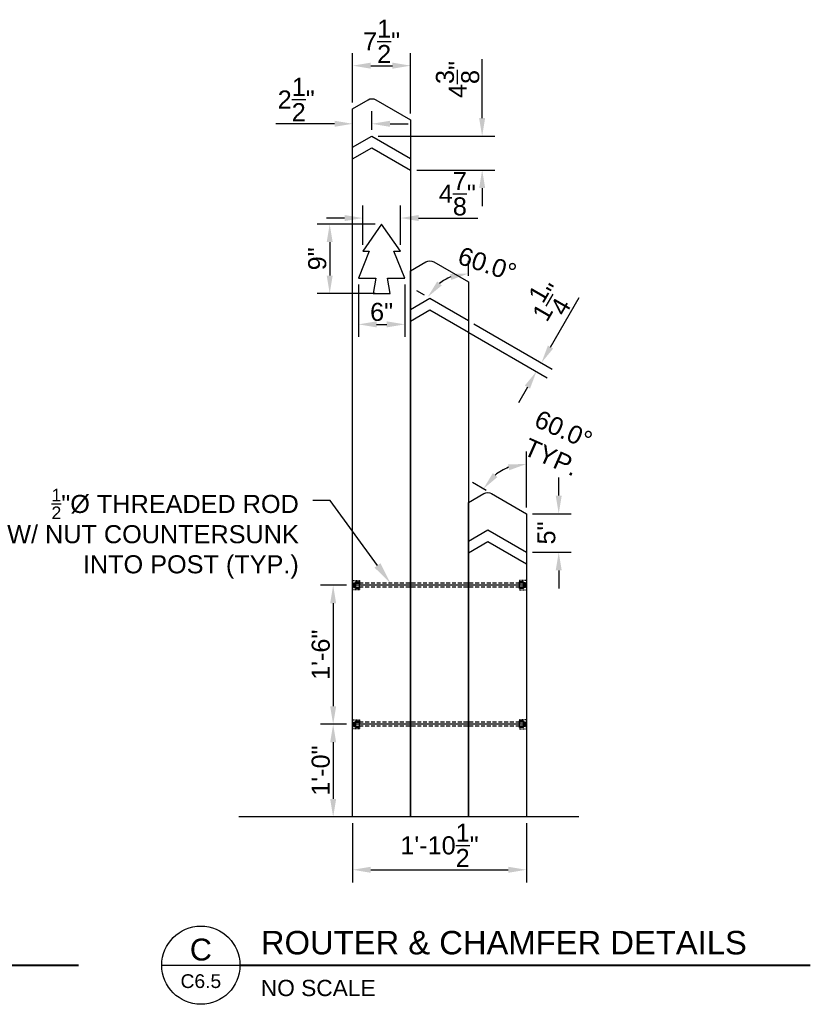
# Model space of a CAD drawing. Header units: feet. Extents: x -114 to 1432, y 355 to 669.
# Tile 195 of 195: x 1330 to 1432, y 533 to 660. Entities that reach past the tile are written whole.
import ezdxf
from ezdxf import colors
from ezdxf.entities.mleader import LeaderData, LeaderLine
from ezdxf.enums import TextEntityAlignment as Align
from ezdxf.math import Vec2, Vec3

# ---------------------------------------------------------------- set-up
doc = ezdxf.new("R2010")
doc.units = ezdxf.units.FT
doc.header["$MEASUREMENT"] = 0
doc.linetypes.add('DASHED', pattern=[0.75, 0.5, -0.25])
doc.linetypes.add('HIDDEN', pattern=[0.375, 0.25, -0.125])
doc.layers.add('-HELPER', color=4, linetype='Continuous', plot=False)
for name, color, linetype in [('A-POSTS&BEAMS', 5, 'Continuous'), ('C-FINISHEDGRADE', 9, 'Continuous'), ('G-ANNO-DIM', 2, 'Continuous'), ('G-ANNO-TXT', 7, 'Continuous'), ('HARDWARE', 7, 'Continuous'), ('Z-SYMS-GENL', 7, 'Continuous')]:
    doc.layers.add(name, color=color, linetype=linetype)
doc.styles.add('Arial', font='arial.ttf')
doc.dimstyles.new('MS-16A', dxfattribs={"dimscale": 13, "dimtxt": 0.18, "dimasz": 0.18, "dimexe": 0.125, "dimexo": 0.0625, "dimgap": 0.03125, "dimtad": 1, "dimdec": 3, "dimzin": 3, "dimdsep": 46, "dimlunit": 4, "dimtxsty": 'Arial', "dimcen": 0.03125, "dimclrd": 2, "dimclre": 2, "dimclrt": 7, "dimadec": 1, "dimazin": 0, "dimtfac": 1, "dimtdec": 3, "dimtofl": 0, "dimtmove": 0, "dimatfit": 3, "dimfxl": 1, "dimtolj": 1, "dimtzin": 0, "dimarcsym": 0})
pattern_1 = [(189.9999999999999, (31.71650481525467, 1.729347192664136), (0.008441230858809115, -0.04787259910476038), [])]

# ---------------------------------------------------------------- blocks, each defined once
blk = doc.blocks.new('THREADED-ROD')
at = {"layer": 'HARDWARE'}
h = blk.add_hatch(dxfattribs=at)
h.set_pattern_fill('ANSI31', color=256, scale=0.388888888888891, angle=145, style=0)
h.set_pattern_definition(pattern_1)
h.paths.add_polyline_path([(1382.525196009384, 591.69543016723), (1382.804709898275, 591.69543016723), (1382.804709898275, 592.2787635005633), (1382.525196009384, 592.2787635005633)])
h = blk.add_hatch(dxfattribs=at)
h.set_pattern_fill('ANSI31', color=256, scale=0.388888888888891, angle=145, style=0)
h.set_pattern_definition(pattern_1)
h.paths.add_polyline_path([(1404.837695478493, 591.69543016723), (1404.558181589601, 591.69543016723), (1404.558181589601, 592.2787635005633), (1404.837695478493, 592.2787635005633)])
for p, q in [((1382.525196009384, 591.69543016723), (1382.525196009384, 592.2787635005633)), ((1382.525196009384, 592.2787635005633), (1382.804709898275, 592.2787635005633)), ((1382.525196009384, 591.69543016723), (1382.804709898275, 591.69543016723)), ((1382.804709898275, 591.6419579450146), (1382.804709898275, 592.3322357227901)), ((1382.843598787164, 592.4245968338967), (1383.302973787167, 592.4245968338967)), ((1382.843598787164, 592.2398746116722), (1383.302973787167, 592.2398746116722)), ((1382.843598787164, 591.7343190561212), (1383.302973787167, 591.7343190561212)), ((1404.519292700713, 592.4245968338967), (1404.05991770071, 592.4245968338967)), ((1404.519292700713, 592.2398746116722), (1404.05991770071, 592.2398746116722)), ((1404.519292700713, 591.7343190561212), (1404.05991770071, 591.7343190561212)), ((1404.558181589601, 591.6419579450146), (1404.558181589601, 592.3322357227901)), ((1404.837695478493, 592.2787635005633), (1404.558181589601, 592.2787635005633)), ((1404.837695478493, 591.69543016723), (1404.558181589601, 591.69543016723)), ((1404.837695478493, 591.69543016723), (1404.837695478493, 592.2787635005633)), ((1382.843598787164, 591.5495968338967), (1383.302973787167, 591.5495968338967)), ((1404.519292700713, 591.5495968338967), (1404.05991770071, 591.5495968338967))]:
    blk.add_line(p, q, dxfattribs=at)
at = {"layer": 'HARDWARE', "flags": 128}
for points in [[(1383.302973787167, 591.5495968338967), (1383.302973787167, 592.4245968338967)], [(1404.05991770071, 591.5495968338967), (1404.05991770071, 592.4245968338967)]]:
    blk.add_lwpolyline(points, dxfattribs=at)
at = {"layer": 'HARDWARE', "linetype": 'DASHED'}
for points in [[(1404.05991770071, 592.2370968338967), (1383.302973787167, 592.2370968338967)], [(1404.05991770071, 591.7370968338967), (1383.302973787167, 591.7370968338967)]]:
    blk.add_lwpolyline(points, dxfattribs=at)
at = {"layer": 'HARDWARE'}
for centre, radius, start, end in [((1382.933833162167, 592.3322357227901), 0.1291232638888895, 134.3326916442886, 225.6673083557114), ((1383.645682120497, 591.9870968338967), 0.8409722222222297, 162.5076754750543, 197.4923245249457), ((1382.933833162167, 591.6419579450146), 0.1291232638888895, 134.3326916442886, 225.6673083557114), ((1404.42905832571, 592.3322357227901), 0.1291232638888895, 314.3326916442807, 45.66730835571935), ((1403.71720936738, 591.9870968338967), 0.8409722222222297, 342.507675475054, 17.49232452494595), ((1404.42905832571, 591.6419579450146), 0.1291232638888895, 314.3326916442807, 45.66730835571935)]:
    blk.add_arc(centre, radius, start, end, dxfattribs=at)
blk = doc.blocks.new('DETAIL-TITLE')
at = {"color": 7, "linetype": 'Continuous'}
blk.add_line((-0.3125, 0), (0.3125, 0), dxfattribs=at)
blk.add_circle((0, 0), 0.3125, dxfattribs=at)
at = {"layer": 'Z-SYMS-GENL', "linetype": 'Continuous', "const_width": 0.015625}
blk.add_lwpolyline([(0.3125, 0), (4.87285798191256, 0)], dxfattribs=at)
at = {"style": 'Arial'}
blk.add_attdef('SCALE', (0.4789292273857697, -0.246946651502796), '', height=0.13, dxfattribs=at)
at = {"layer": 'Z-SYMS-GENL', "style": 'Arial'}
blk.add_attdef('DETAIL_TITLE', (0.479792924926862, 0.08663289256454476), '', height=0.1875, dxfattribs=at)
at = {"layer": 'Z-SYMS-GENL', "linetype": 'Continuous', "style": 'Arial'}
for tag, height, p in [('X', 0.175, (-8.817756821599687e-06, 0.125197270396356)), ('XX', 0.11, (-8.817756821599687e-06, -0.1271925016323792))]:
    blk.add_attdef(tag, text='', height=height, dxfattribs=at).set_placement(p, align=Align.MIDDLE)
blk = doc.blocks.new('*D626')
at = {"layer": 'Defpoints', "color": 0, "transparency": 16777216}
for p in [(1380.578111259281, 654.4772705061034), (1373.078111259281, 648.9096860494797), (1380.578111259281, 647.4663103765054)]:
    blk.add_point(p, dxfattribs=at)
at = {"layer": 'G-ANNO-DIM', "color": 2, "lineweight": -2, "transparency": 16777216}
for p, q in [((1373.078111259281, 649.7221860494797), (1373.078111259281, 656.1022705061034)), ((1380.578111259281, 648.2788103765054), (1380.578111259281, 656.1022705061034)), ((1375.418111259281, 654.4772705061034), (1378.238111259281, 654.4772705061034))]:
    blk.add_line(p, q, dxfattribs=at)
at = {"layer": 'G-ANNO-DIM', "color": 2, "transparency": 16777216}
for points in [[(1375.418111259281, 654.8672705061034), (1375.418111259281, 654.0872705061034), (1373.078111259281, 654.4772705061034)], [(1378.238111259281, 654.8672705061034), (1378.238111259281, 654.0872705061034), (1380.578111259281, 654.4772705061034)]]:
    blk.add_solid(points, dxfattribs=at)
at = {"layer": 'G-ANNO-DIM', "color": 7, "transparency": 16777216, "insert": (1376.828111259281, 657.6230975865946), "char_height": 2.34, "attachment_point": 5, "style": 'Arial'}
blk.add_mtext('\\A1;7{\\H1x;\\S1/2;}"', dxfattribs=at)
blk = doc.blocks.new('*D627')
at = {"layer": 'Defpoints', "color": 0, "transparency": 16777216}
for p in [(1373.078111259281, 646.9507629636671), (1373.078111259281, 645.3530617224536), (1375.578111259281, 645.3530617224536)]:
    blk.add_point(p, dxfattribs=at)
at = {"layer": 'G-ANNO-DIM', "color": 2, "lineweight": -2, "transparency": 16777216}
for p, q in [((1373.078111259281, 646.1655617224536), (1373.078111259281, 648.5757629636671)), ((1375.578111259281, 646.1655617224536), (1375.578111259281, 648.5757629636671)), ((1370.738111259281, 646.9507629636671), (1363.145615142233, 646.9507629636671)), ((1377.918111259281, 646.9507629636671), (1380.258111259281, 646.9507629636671))]:
    blk.add_line(p, q, dxfattribs=at)
at = {"layer": 'G-ANNO-DIM', "color": 2, "transparency": 16777216}
for points in [[(1370.738111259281, 647.3407629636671), (1370.738111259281, 646.5607629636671), (1373.078111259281, 646.9507629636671)], [(1377.918111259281, 647.3407629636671), (1377.918111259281, 646.5607629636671), (1375.578111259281, 646.9507629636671)]]:
    blk.add_solid(points, dxfattribs=at)
at = {"layer": 'G-ANNO-DIM', "color": 7, "transparency": 16777216, "insert": (1365.769757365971, 650.0965900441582), "char_height": 2.34, "attachment_point": 5, "style": 'Arial'}
blk.add_mtext('\\A1;2{\\H1x;\\S1/2;}"', dxfattribs=at)
blk = doc.blocks.new('*D628')
at = {"layer": 'Defpoints', "color": 0, "transparency": 16777216}
for p in [(1376.828111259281, 633.9663103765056), (1370.104065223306, 624.9663103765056), (1376.828111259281, 624.9663103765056)]:
    blk.add_point(p, dxfattribs=at)
at = {"layer": 'G-ANNO-DIM', "color": 2, "lineweight": -2, "transparency": 16777216}
for p, q in [((1376.015611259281, 633.9663103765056), (1368.479065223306, 633.9663103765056)), ((1370.104065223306, 631.6263103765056), (1370.104065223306, 627.3063103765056)), ((1376.015611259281, 624.9663103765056), (1368.479065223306, 624.9663103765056))]:
    blk.add_line(p, q, dxfattribs=at)
at = {"layer": 'G-ANNO-DIM', "color": 2, "transparency": 16777216}
for points in [[(1369.714065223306, 631.6263103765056), (1370.494065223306, 631.6263103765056), (1370.104065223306, 633.9663103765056)], [(1369.714065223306, 627.3063103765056), (1370.494065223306, 627.3063103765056), (1370.104065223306, 624.9663103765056)]]:
    blk.add_solid(points, dxfattribs=at)
at = {"layer": 'G-ANNO-DIM', "color": 7, "transparency": 16777216, "insert": (1368.503074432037, 629.466310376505), "char_height": 2.34, "attachment_point": 5, "rotation": 90, "style": 'Arial'}
blk.add_mtext('\\A1;9"', dxfattribs=at)
blk = doc.blocks.new('*D629')
at = {"layer": 'Defpoints', "color": 0, "transparency": 16777216}
for p in [(1373.828111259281, 626.9663103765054), (1379.828111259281, 626.9663103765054), (1379.828111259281, 620.9791956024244)]:
    blk.add_point(p, dxfattribs=at)
at = {"layer": 'G-ANNO-DIM', "color": 2, "lineweight": -2, "transparency": 16777216}
for p, q in [((1373.828111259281, 626.1538103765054), (1373.828111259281, 619.3541956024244)), ((1379.828111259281, 626.1538103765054), (1379.828111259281, 619.3541956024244)), ((1376.168111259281, 620.9791956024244), (1377.488111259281, 620.9791956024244))]:
    blk.add_line(p, q, dxfattribs=at)
at = {"layer": 'G-ANNO-DIM', "color": 2, "transparency": 16777216}
for points in [[(1376.168111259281, 621.3691956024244), (1376.168111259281, 620.5891956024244), (1373.828111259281, 620.9791956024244)], [(1377.488111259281, 621.3691956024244), (1377.488111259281, 620.5891956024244), (1379.828111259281, 620.9791956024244)]]:
    blk.add_solid(points, dxfattribs=at)
at = {"layer": 'G-ANNO-DIM', "color": 7, "transparency": 16777216, "insert": (1376.828111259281, 622.5801863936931), "char_height": 2.34, "attachment_point": 5, "style": 'Arial'}
blk.add_mtext('\\A1;6"', dxfattribs=at)
blk = doc.blocks.new('*D630')
at = {"layer": 'Defpoints', "color": 0, "transparency": 16777216}
for p in [(1379.278837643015, 634.747076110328), (1374.377384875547, 630.4663103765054), (1379.278837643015, 630.4663103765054)]:
    blk.add_point(p, dxfattribs=at)
at = {"layer": 'G-ANNO-DIM', "color": 2, "lineweight": -2, "transparency": 16777216}
for p, q in [((1374.377384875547, 631.2788103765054), (1374.377384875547, 636.372076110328)), ((1379.278837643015, 631.2788103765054), (1379.278837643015, 636.372076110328)), ((1372.037384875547, 634.747076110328), (1369.697384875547, 634.747076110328)), ((1381.618837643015, 634.747076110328), (1389.281814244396, 634.747076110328))]:
    blk.add_line(p, q, dxfattribs=at)
at = {"layer": 'G-ANNO-DIM', "color": 2, "transparency": 16777216}
for points in [[(1372.037384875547, 635.1370761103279), (1372.037384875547, 634.357076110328), (1374.377384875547, 634.747076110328)], [(1381.618837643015, 635.1370761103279), (1381.618837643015, 634.357076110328), (1379.278837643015, 634.747076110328)]]:
    blk.add_solid(points, dxfattribs=at)
at = {"layer": 'G-ANNO-DIM', "color": 7, "transparency": 16777216, "insert": (1386.634527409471, 637.8929031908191), "char_height": 2.34, "attachment_point": 5, "style": 'Arial'}
blk.add_mtext('\\A1;4{\\H1x;\\S7/8;}"', dxfattribs=at)
blk = doc.blocks.new('*D631')
at = {"layer": 'Defpoints', "color": 0, "transparency": 16777216}
for p in [(1391.444955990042, 601.3920130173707), (1391.078111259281, 599.0643865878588), (1395.578111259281, 596.4663103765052), (1395.578111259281, 596.4663103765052), (1395.578111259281, 557.1983611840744)]:
    blk.add_point(p, dxfattribs=at)
at = {"layer": 'G-ANNO-DIM', "color": 2, "lineweight": -2, "transparency": 16777216}
for p, q in [((1395.578111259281, 597.2788103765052), (1395.578111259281, 604.5213585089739)), ((1390.374465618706, 599.470636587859), (1388.602234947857, 600.4938344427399))]:
    blk.add_line(p, q, dxfattribs=at)
blk.add_arc((1395.578111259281, 596.4663103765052), 6.430048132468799, 110.9676807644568, 129.0323192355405, dxfattribs=at)
at = {"layer": 'G-ANNO-DIM', "color": 2, "transparency": 16777216}
for points in [[(1393.206210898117, 602.8540657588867), (1393.348138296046, 602.0870868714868), (1395.578111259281, 602.896358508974)], [(1391.82536250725, 601.2079118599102), (1391.23210300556, 601.7143140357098), (1390.009526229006, 599.6813344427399)]]:
    blk.add_solid(points, dxfattribs=at)
at = {"layer": 'G-ANNO-DIM', "color": 7, "transparency": 16777216, "insert": (1399.609152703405, 605.5753143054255), "char_height": 2.34, "width": 9.147708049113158, "attachment_point": 5, "rotation": 336.12899403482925, "style": 'Arial'}
blk.add_mtext('\\A1;60.0°\\PTYP.', dxfattribs=at)
blk = doc.blocks.new('*D632')
at = {"layer": 'Defpoints', "color": 0, "transparency": 16777216}
for p in [(1384.156660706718, 626.1397131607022), (1388.078111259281, 626.4663103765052), (1383.078111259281, 624.3530617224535), (1388.078111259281, 621.4663103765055), (1388.078111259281, 557.1983611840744)]:
    blk.add_point(p, dxfattribs=at)
at = {"layer": 'G-ANNO-DIM', "color": 2, "lineweight": -2, "transparency": 16777216}
for p, q in [((1388.078111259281, 627.2788103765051), (1388.07811125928, 629.1920044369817)), ((1382.374465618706, 624.7593117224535), (1381.387463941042, 625.3291574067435))]:
    blk.add_line(p, q, dxfattribs=at)
blk.add_arc((1388.078111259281, 621.4663103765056), 6.100694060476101, 112.1135326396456, 127.8864673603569, dxfattribs=at)
at = {"layer": 'G-ANNO-DIM', "color": 2, "transparency": 16777216}
for points in [[(1385.706752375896, 627.5009965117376), (1385.856341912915, 626.7354751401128), (1388.078111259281, 627.5670044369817)], [(1384.625765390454, 626.0250014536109), (1384.037599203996, 626.5373104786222), (1382.794755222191, 624.5166574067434)]]:
    blk.add_solid(points, dxfattribs=at)
at = {"layer": 'G-ANNO-DIM', "color": 7, "transparency": 16777216, "insert": (1390.515399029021, 628.7721695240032), "char_height": 2.34, "attachment_point": 5, "rotation": 341.55092615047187, "style": 'Arial'}
blk.add_mtext('\\A1;60.0°', dxfattribs=at)
blk = doc.blocks.new('*D633')
at = {"layer": 'Defpoints', "color": 0, "transparency": 16777216}
for p in [(1395.578111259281, 596.4663103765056), (1395.578111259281, 591.4663103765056), (1399.767340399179, 591.4663103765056)]:
    blk.add_point(p, dxfattribs=at)
at = {"layer": 'G-ANNO-DIM', "color": 2, "lineweight": -2, "transparency": 16777216}
for p, q in [((1399.767340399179, 598.8063103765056), (1399.767340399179, 601.1463103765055)), ((1396.390611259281, 596.4663103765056), (1401.392340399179, 596.4663103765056)), ((1396.390611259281, 591.4663103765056), (1401.392340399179, 591.4663103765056)), ((1399.767340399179, 589.1263103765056), (1399.767340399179, 586.7863103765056))]:
    blk.add_line(p, q, dxfattribs=at)
at = {"layer": 'G-ANNO-DIM', "color": 2, "transparency": 16777216}
for points in [[(1399.377340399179, 598.8063103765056), (1400.157340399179, 598.8063103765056), (1399.767340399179, 596.4663103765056)], [(1399.377340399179, 589.1263103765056), (1400.157340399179, 589.1263103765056), (1399.767340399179, 591.4663103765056)]]:
    blk.add_solid(points, dxfattribs=at)
at = {"layer": 'G-ANNO-DIM', "color": 7, "transparency": 16777216, "insert": (1398.171138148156, 593.966310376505), "char_height": 2.34, "attachment_point": 5, "rotation": 90, "style": 'Arial'}
blk.add_mtext('\\A1;5"', dxfattribs=at)
blk = doc.blocks.new('*D586')
at = {"layer": 'Defpoints', "color": 0, "transparency": 16777216}
for p in [(1375.578111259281, 645.3530617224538), (1389.852378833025, 645.3530617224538), (1380.578111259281, 640.9663103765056)]:
    blk.add_point(p, dxfattribs=at)
at = {"layer": 'G-ANNO-DIM', "color": 2, "lineweight": -2, "transparency": 16777216}
for p, q in [((1389.852378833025, 647.6930617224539), (1389.852378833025, 655.327635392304)), ((1376.390611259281, 645.3530617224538), (1391.477378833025, 645.3530617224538)), ((1381.390611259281, 640.9663103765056), (1391.477378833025, 640.9663103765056)), ((1389.852378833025, 638.6263103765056), (1389.852378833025, 636.2863103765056))]:
    blk.add_line(p, q, dxfattribs=at)
at = {"layer": 'G-ANNO-DIM', "color": 2, "transparency": 16777216}
for points in [[(1389.462378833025, 647.6930617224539), (1390.242378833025, 647.6930617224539), (1389.852378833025, 645.3530617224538)], [(1389.462378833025, 638.6263103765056), (1390.242378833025, 638.6263103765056), (1389.852378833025, 640.9663103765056)]]:
    blk.add_solid(points, dxfattribs=at)
at = {"layer": 'G-ANNO-DIM', "color": 7, "transparency": 16777216, "insert": (1386.665849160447, 652.6803485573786), "char_height": 2.34, "attachment_point": 5, "rotation": 90, "style": 'Arial'}
blk.add_mtext('\\A1;4{\\H1x;\\S3/8;}"', dxfattribs=at)
blk = doc.blocks.new('*D634')
at = {"layer": 'Defpoints', "color": 0, "transparency": 16777216}
for p in [(1388.078111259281, 621.4663103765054), (1387.428592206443, 620.3413103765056), (1396.883622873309, 614.8824458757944)]:
    blk.add_point(p, dxfattribs=at)
at = {"layer": 'G-ANNO-DIM', "color": 2, "lineweight": -2, "transparency": 16777216}
for p, q in [((1398.703141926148, 618.0339453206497), (1402.401513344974, 624.4397125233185)), ((1388.781756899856, 621.0600603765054), (1398.940433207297, 615.1949458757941)), ((1388.132237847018, 619.9350603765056), (1398.290914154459, 614.0699458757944)), ((1395.71362287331, 612.8559464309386), (1394.54362287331, 610.8294469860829))]:
    blk.add_line(p, q, dxfattribs=at)
at = {"layer": 'G-ANNO-DIM', "color": 2, "transparency": 16777216}
for points in [[(1398.365392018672, 618.2289453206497), (1399.040891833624, 617.8389453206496), (1397.533141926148, 616.0074458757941)], [(1395.375872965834, 613.0509464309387), (1396.051372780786, 612.6609464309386), (1396.883622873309, 614.8824458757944)]]:
    blk.add_solid(points, dxfattribs=at)
at = {"layer": 'G-ANNO-DIM', "color": 7, "transparency": 16777216, "insert": (1398.417108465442, 623.8205979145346), "char_height": 2.34, "attachment_point": 5, "rotation": 60.00000000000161, "style": 'Arial'}
blk.add_mtext('\\A1;1{\\H1x;\\S1/4;}"', dxfattribs=at)
blk = doc.blocks.new('*D644')
at = {"layer": 'Defpoints', "color": 0, "transparency": 16777216}
for p in [(1373.078111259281, 557.1983611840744), (1395.578111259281, 557.1983611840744), (1395.578111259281, 550.3528868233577)]:
    blk.add_point(p, dxfattribs=at)
at = {"layer": 'G-ANNO-DIM', "color": 2, "lineweight": -2, "transparency": 16777216}
for p, q in [((1373.078111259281, 556.3858611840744), (1373.078111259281, 548.7278868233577)), ((1395.578111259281, 556.3858611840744), (1395.578111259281, 548.7278868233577)), ((1375.418111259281, 550.3528868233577), (1393.238111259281, 550.3528868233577))]:
    blk.add_line(p, q, dxfattribs=at)
at = {"layer": 'G-ANNO-DIM', "color": 2, "transparency": 16777216}
for points in [[(1375.418111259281, 550.7428868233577), (1375.418111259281, 549.9628868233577), (1373.078111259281, 550.3528868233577)], [(1393.238111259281, 550.7428868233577), (1393.238111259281, 549.9628868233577), (1395.578111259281, 550.3528868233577)]]:
    blk.add_solid(points, dxfattribs=at)
at = {"layer": 'G-ANNO-DIM', "color": 7, "transparency": 16777216, "insert": (1384.328111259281, 553.518666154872), "char_height": 2.34, "attachment_point": 5, "style": 'Arial'}
blk.add_mtext('\\A1;1\'-10{\\H1x;\\S1/2;}"', dxfattribs=at)
blk = doc.blocks.new('*D607')
at = {"layer": 'Defpoints', "color": 0, "transparency": 16777216}
for p in [(1373.078111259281, 587.1983611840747), (1370.553507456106, 569.1983611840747), (1373.078111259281, 569.1983611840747)]:
    blk.add_point(p, dxfattribs=at)
at = {"layer": 'G-ANNO-DIM', "color": 2, "lineweight": -2, "transparency": 16777216}
for p, q in [((1372.265611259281, 587.1983611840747), (1368.928507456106, 587.1983611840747)), ((1370.553507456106, 584.8583611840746), (1370.553507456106, 571.5383611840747)), ((1372.265611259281, 569.1983611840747), (1368.928507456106, 569.1983611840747))]:
    blk.add_line(p, q, dxfattribs=at)
at = {"layer": 'G-ANNO-DIM', "color": 2, "transparency": 16777216}
for points in [[(1370.163507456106, 584.8583611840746), (1370.943507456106, 584.8583611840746), (1370.553507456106, 587.1983611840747)], [(1370.163507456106, 571.5383611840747), (1370.943507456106, 571.5383611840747), (1370.553507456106, 569.1983611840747)]]:
    blk.add_solid(points, dxfattribs=at)
at = {"layer": 'G-ANNO-DIM', "color": 7, "transparency": 16777216, "insert": (1368.952516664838, 578.1983611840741), "char_height": 2.34, "attachment_point": 5, "rotation": 90, "style": 'Arial'}
blk.add_mtext('\\A1;1\'-6"', dxfattribs=at)
blk = doc.blocks.new('*D608')
at = {"layer": 'Defpoints', "color": 0, "transparency": 16777216}
for p in [(1373.078111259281, 569.1983611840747), (1370.553507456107, 557.1983611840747), (1373.078111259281, 557.1983611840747)]:
    blk.add_point(p, dxfattribs=at)
at = {"layer": 'G-ANNO-DIM', "color": 2, "lineweight": -2, "transparency": 16777216}
for p, q in [((1372.265611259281, 569.1983611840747), (1368.928507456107, 569.1983611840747)), ((1370.553507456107, 566.8583611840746), (1370.553507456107, 559.5383611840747)), ((1372.265611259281, 557.1983611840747), (1368.928507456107, 557.1983611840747))]:
    blk.add_line(p, q, dxfattribs=at)
at = {"layer": 'G-ANNO-DIM', "color": 2, "transparency": 16777216}
for points in [[(1370.163507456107, 566.8583611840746), (1370.943507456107, 566.8583611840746), (1370.553507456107, 569.1983611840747)], [(1370.163507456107, 559.5383611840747), (1370.943507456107, 559.5383611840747), (1370.553507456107, 557.1983611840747)]]:
    blk.add_solid(points, dxfattribs=at)
at = {"layer": 'G-ANNO-DIM', "color": 7, "transparency": 16777216, "insert": (1368.952516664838, 563.1983611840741), "char_height": 2.34, "attachment_point": 5, "rotation": 90, "style": 'Arial'}
blk.add_mtext('\\A1;1\'-0"', dxfattribs=at)

msp = doc.modelspace()

# ---------------------------------------------------------------- linework, layer by layer
at = {"layer": '-HELPER'}
for points in [[(1395.578111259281, 587.1983611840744), (1373.078111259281, 587.1983611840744)], [(1395.578111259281, 569.1983611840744), (1373.078111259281, 569.1983611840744)]]:
    msp.add_lwpolyline(points, dxfattribs=at)
at = {"layer": 'A-POSTS&BEAMS'}
for points in [[(1373.078111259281, 557.1983611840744), (1373.078111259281, 648.9096860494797), (1375.078111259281, 650.0643865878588, -0.2679491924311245), (1376.078111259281, 650.0643865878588), (1380.578111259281, 647.4663103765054), (1380.578111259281, 557.1983611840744)], [(1380.578111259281, 557.1983611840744), (1380.578111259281, 627.9096860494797), (1382.578111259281, 629.0643865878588, -0.2679491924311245), (1383.578111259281, 629.0643865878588), (1388.078111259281, 626.4663103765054), (1388.078111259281, 557.1983611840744)], [(1388.078111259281, 557.1983611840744), (1388.078111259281, 597.9096860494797), (1390.078111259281, 599.0643865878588, -0.2679491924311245), (1391.078111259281, 599.0643865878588), (1395.578111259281, 596.4663103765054), (1395.578111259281, 557.1983611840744)]]:
    msp.add_lwpolyline(points, format="xyb", dxfattribs=at)
for points in [[(1373.078111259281, 643.9096860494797), (1375.578111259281, 645.3530617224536), (1380.578111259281, 642.4663103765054)], [(1373.078111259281, 642.4096860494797), (1375.578111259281, 643.8530617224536), (1380.578111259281, 640.9663103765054)], [(1380.578111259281, 622.9096860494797), (1383.078111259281, 624.3530617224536), (1388.078111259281, 621.4663103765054)], [(1380.578111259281, 621.4096860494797), (1383.078111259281, 622.8530617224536), (1388.078111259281, 619.9663103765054)], [(1388.078111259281, 592.9096860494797), (1390.578111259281, 594.3530617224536), (1395.578111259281, 591.4663103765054)], [(1388.078111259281, 591.4096860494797), (1390.578111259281, 592.8530617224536), (1395.578111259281, 589.9663103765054)]]:
    msp.add_lwpolyline(points, dxfattribs=at)
msp.add_lwpolyline([(1376.828111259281, 633.9663103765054), (1374.377384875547, 630.4663103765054), (1375.227007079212, 630.4663103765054), (1373.828111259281, 626.9663103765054), (1376.078111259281, 626.9663103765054), (1375.725457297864, 624.9663103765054), (1377.930765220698, 624.9663103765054), (1377.578111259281, 626.9663103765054), (1379.828111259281, 626.9663103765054), (1378.429215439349, 630.4663103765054), (1379.278837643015, 630.4663103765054)], close=True, dxfattribs=at)
at = {"layer": 'A-POSTS&BEAMS', "linetype": 'HIDDEN'}
for points in [[(1373.078111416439, 587.7921112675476), (1373.949639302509, 587.7921114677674), (1373.949639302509, 586.6046108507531), (1373.078111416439, 586.6046110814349)], [(1395.578111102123, 587.7921112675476), (1394.706583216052, 587.7921114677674), (1394.706583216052, 586.6046108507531), (1395.578111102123, 586.6046110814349)], [(1373.078111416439, 569.7921112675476), (1373.949639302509, 569.7921114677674), (1373.949639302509, 568.6046108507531), (1373.078111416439, 568.6046110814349)], [(1395.578111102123, 569.7921112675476), (1394.706583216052, 569.7921114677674), (1394.706583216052, 568.6046108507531), (1395.578111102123, 568.6046110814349)]]:
    msp.add_lwpolyline(points, dxfattribs=at)
at = {"layer": 'C-FINISHEDGRADE'}
msp.add_lwpolyline([(1402.391671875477, 557.1983611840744), (1358.31507606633, 557.1983611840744)], dxfattribs=at)

# ---------------------------------------------------------------- block references
at = {"layer": 'G-ANNO-TXT', "xscale": 16.2, "yscale": 16.2, "zscale": 16.2}
for p, values in [((1258.649579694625, 537.9979595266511), {'X': 'B', 'XX': 'C6.5', 'DETAIL_TITLE': 'SIDE ELEVATION VIEW', 'SCALE': 'NO SCALE'}), ((1353.41844025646, 537.9979595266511), {'X': 'C', 'XX': 'C6.5', 'DETAIL_TITLE': 'ROUTER & CHAMFER DETAILS', 'SCALE': 'NO SCALE'})]:
    msp.add_blockref('DETAIL-TITLE', p, dxfattribs=at).add_auto_attribs(values)
at = {"layer": 'HARDWARE'}
for p in [(-9.353334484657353, -4.788735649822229), (-9.353334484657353, -22.78873564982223)]:
    msp.add_blockref('THREADED-ROD', p, dxfattribs=at)

# ---------------------------------------------------------------- dimensions: what is measured, and where the dimension line sits
at = {"layer": 'G-ANNO-DIM'}
for base, p1, p2, picture, middle in [((1380.578111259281, 654.4772705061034), (1373.078111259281, 648.9096860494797), (1380.578111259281, 647.4663103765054), '*D626', (1376.828111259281, 657.6230975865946)), ((1379.828111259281, 620.9791956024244), (1373.828111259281, 626.9663103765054), (1379.828111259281, 626.9663103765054), '*D629', (1376.828111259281, 622.5801863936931)), ((1395.578111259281, 550.3528868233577), (1373.078111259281, 557.1983611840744), (1395.578111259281, 557.1983611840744), '*D644', (1384.328111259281, 553.518666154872))]:
    dim = msp.add_linear_dim(base=base, p1=p1, p2=p2, dimstyle='MS-16A', dxfattribs=at)
    dim.commit()
    dim.dimension.update_dxf_attribs({"geometry": picture, "text_midpoint": middle})
for base, p1, p2, angle, picture, middle, dimtype in [((1389.852378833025, 645.3530617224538), (1380.578111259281, 640.9663103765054), (1375.578111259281, 645.3530617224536), 90, '*D586', (1389.852378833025, 652.6803485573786), 160), ((1396.883622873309, 614.8824458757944), (1388.078111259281, 621.4663103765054), (1387.428592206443, 620.3413103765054), 240.00000000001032, '*D634', (1401.137327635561, 622.2500786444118), 161), ((1399.767340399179, 591.4663103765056), (1395.578111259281, 596.4663103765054), (1395.578111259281, 591.4663103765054), 90, '*D633', (1399.767340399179, 593.966310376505), 160)]:
    dim = msp.add_linear_dim(base=base, p1=p1, p2=p2, angle=angle, dimstyle='MS-16A', dxfattribs=at)
    dim.commit()
    dim.dimension.update_dxf_attribs({"geometry": picture, "text_midpoint": middle, "dimtype": dimtype})
for base, p1, p2, picture, middle in [((1373.078111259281, 646.9507629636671), (1375.578111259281, 645.3530617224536), (1373.078111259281, 645.3530617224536), '*D627', (1365.769757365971, 646.9507629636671)), ((1379.278837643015, 634.747076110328), (1374.377384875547, 630.4663103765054), (1379.278837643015, 630.4663103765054), '*D630', (1386.634527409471, 634.747076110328))]:
    dim = msp.add_linear_dim(base=base, p1=p1, p2=p2, dimstyle='MS-16A', dxfattribs=at)
    dim.commit()
    dim.dimension.update_dxf_attribs({"geometry": picture, "text_midpoint": middle, "dimtype": 160})
for base, p1, p2, picture, middle in [((1370.104065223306, 624.9663103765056), (1376.828111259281, 633.9663103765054), (1376.828111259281, 624.9663103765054), '*D628', (1368.503074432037, 629.466310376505)), ((1370.553507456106, 569.1983611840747), (1373.078111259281, 587.1983611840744), (1373.078111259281, 569.1983611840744), '*D607', (1368.952516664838, 578.1983611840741)), ((1370.553507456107, 557.1983611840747), (1373.078111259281, 569.1983611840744), (1373.078111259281, 557.1983611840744), '*D608', (1368.952516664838, 563.1983611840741))]:
    dim = msp.add_linear_dim(base=base, p1=p1, p2=p2, angle=90, dimstyle='MS-16A', dxfattribs=at)
    dim.commit()
    dim.dimension.update_dxf_attribs({"geometry": picture, "text_midpoint": middle})
dim = msp.add_angular_dim_2l(base=(1384.156660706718, 626.1397131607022), line1=((1388.078111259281, 626.4663103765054), (1388.078111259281, 557.1983611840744)), line2=((1383.078111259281, 624.3530617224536), (1388.078111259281, 621.4663103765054)), dimstyle='MS-16A', dxfattribs=at)
dim.commit()
dim.dimension.update_dxf_attribs({"geometry": '*D632', "text_midpoint": (1390.00874686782, 627.2534611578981), "dimtype": 162})
dim = msp.add_angular_dim_2l(base=(1391.444955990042, 601.3920130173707), line1=((1395.578111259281, 596.4663103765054), (1395.578111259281, 557.1983611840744)), line2=((1391.078111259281, 599.0643865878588), (1395.578111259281, 596.4663103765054)), text='<>\\PTYP.', dimstyle='MS-16A', dxfattribs=at)
dim.commit()
dim.dimension.update_dxf_attribs({"geometry": '*D631', "text_midpoint": (1398.180215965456, 602.3463248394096), "dimtype": 162})

# ---------------------------------------------------------------- leaders
at = {"layer": 'G-ANNO-TXT'}
ml = msp.add_multileader_mtext('Standard', dxfattribs=at)
ml.set_content('\\A1;{\\H0.7x;\\S1/2;}"%%C THREADED ROD\\PW/ NUT COUNTERSUNK\\PINTO POST (TYP.)', color=7, style='Arial')
ml.set_leader_properties(color=2, linetype='ByLayer', lineweight=-1)
ml.build(insert=Vec2(0, 0))
ml.multileader.update_dxf_attribs({"dogleg_length": 0.125, "arrow_head_size": 2.88, "scale": 18})
ctx = ml.context
ctx.base_point, ctx.scale, ctx.char_height, ctx.arrow_head_size, ctx.landing_gap_size, ctx.plane_origin = Vec3(1326.576050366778, 598.1795325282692), 18, 2.34, 2.88, 1.8, Vec3(1305.056569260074, 586.4580690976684)
ctx.text_align_type = 2
notes = []
notes.append((ctx, [(1, (1, 1, 0), (1370.153362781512, 598.1795325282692), (-1, 0), 2.25, [(1, [(1377.991261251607, 587.4419923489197)], 0, [])])]))
ctx.mtext.insert, ctx.mtext.alignment, ctx.mtext.flow_direction = Vec3(1366.103362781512, 599.6935093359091), 3, 5
for ctx, leaders in notes:
    for number, flags, end, landing, length, lines in leaders:
        leader = LeaderData()
        leader.index, (leader.has_last_leader_line, leader.has_dogleg_vector, leader.attachment_direction) = number, flags
        leader.last_leader_point, leader.dogleg_vector, leader.dogleg_length = Vec3(end), Vec3(landing), length
        for number, points, colour, breaks in lines:
            line = LeaderLine()
            line.index, line.vertices, line.color, line.breaks = number, Vec3.list(points), colors.encode_raw_color(colour), breaks
            leader.lines.append(line)
        ctx.leaders.append(leader)

doc.saveas('drawing.dxf')
